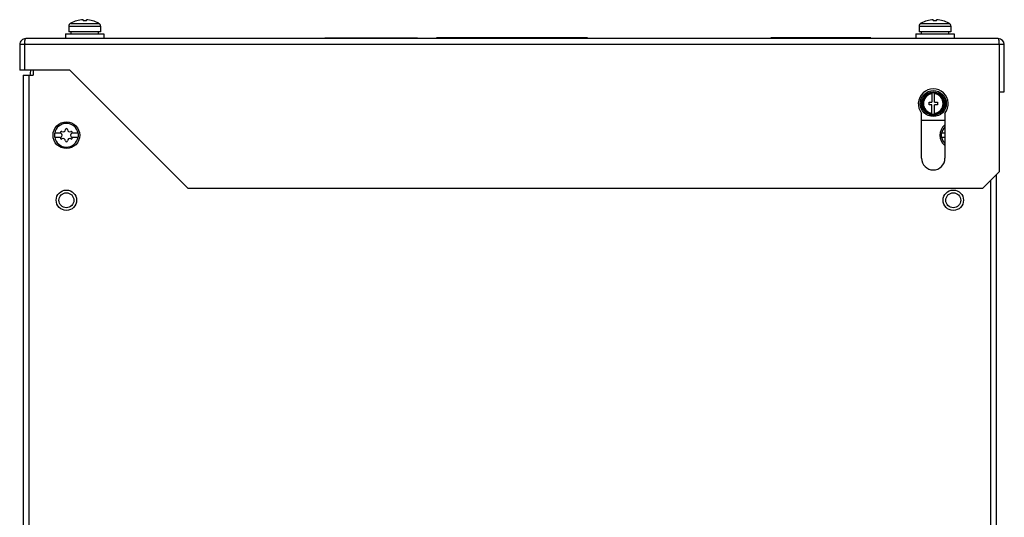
# Model space of a CAD drawing. Header units: millimetres. Extents: x 41 to 336, y 113 to 411.
# Tile 3 of 3: x 41 to 336, y 262 to 411. Entities that reach past the tile are written whole.
import ezdxf

# ---------------------------------------------------------------- set-up
doc = ezdxf.new("R2010")
doc.units = ezdxf.units.MM
doc.header["$LTSCALE"] = 34.262711
doc.layers.get('0').update_dxf_attribs({"linetype": 'CONTINUOUS'})

msp = doc.modelspace()

# ---------------------------------------------------------------- linework, layer by layer
at = {"color": 7, "linetype": 'CONTINUOUS'}
for p, q in [((59.75, 411.13), (59.75, 410.82)), ((60.74, 410.82), (60.74, 411.13)), ((314.75, 411.13), (314.75, 410.82)), ((315.74, 410.82), (315.74, 411.13)), ((55.5, 409.16), (55.5, 407.46)), ((55.5, 409.16), (65, 409.16)), ((56.07, 410.06), (56.11, 410.06)), ((64.39, 410.06), (64.43, 410.06)), ((64.43, 410.02), (64.45, 410.02)), ((64.45, 410.02), (64.5, 410.02)), ((64.5, 410.02), (64.5, 410.02)), ((65, 409.16), (65, 407.46)), ((310.5, 409.16), (310.5, 407.46)), ((310.5, 409.16), (320, 409.16)), ((311.07, 410.06), (311.11, 410.06)), ((319.39, 410.06), (319.43, 410.06)), ((319.43, 410.02), (319.45, 410.02)), ((319.44, 410.02), (319.5, 410.02)), ((319.5, 410.02), (319.5, 410.02)), ((320, 409.16), (320, 407.46)), ((334.25, 405.46), (42.55, 405.46)), ((54.5, 406.86), (54.5, 405.46)), ((54.5, 406.86), (66, 406.86)), ((65, 407.46), (55.5, 407.46)), ((56.11, 407.46), (56.11, 406.86)), ((64.4, 406.86), (64.4, 407.46)), ((66, 406.86), (66, 405.46)), ((132.25, 405.66), (132.25, 405.46)), ((132.25, 405.66), (160.05, 405.66)), ((132.75, 405.46), (132.75, 405.66)), ((159.55, 405.66), (159.55, 405.46)), ((160.05, 405.46), (160.05, 405.66)), ((165.75, 405.66), (165.75, 405.46)), ((211.05, 405.66), (165.75, 405.66)), ((193.75, 405.66), (193.75, 405.46)), ((211.05, 405.46), (211.05, 405.66)), ((266.05, 405.66), (266.05, 405.46)), ((296.05, 405.66), (266.05, 405.66)), ((278.38, 405.76), (278.38, 405.66)), ((278.38, 405.76), (285.05, 405.76)), ((281.05, 405.76), (281.05, 405.66)), ((282.38, 405.76), (282.38, 405.66)), ((285.05, 405.76), (285.05, 405.66)), ((296.05, 405.66), (296.05, 405.46)), ((309.5, 406.86), (309.5, 405.46)), ((309.5, 406.86), (321, 406.86)), ((320, 407.46), (310.5, 407.46)), ((311.11, 407.46), (311.11, 406.86)), ((319.4, 406.86), (319.4, 407.46)), ((321, 406.86), (321, 405.46)), ((40.75, 403.66), (40.75, 395.96)), ((336.05, 403.66), (40.75, 403.66)), ((42.25, 395.96), (42.25, 403.66)), ((334.55, 403.66), (334.55, 365.46)), ((336.05, 389.46), (336.05, 403.66)), ((55.75, 395.96), (40.75, 395.96)), ((44.75, 395.96), (44.75, 394.46)), ((55.75, 395.96), (91.25, 360.46)), ((41.75, 394.46), (41.75, 149.76)), ((41.75, 394.46), (44.75, 394.46)), ((43.55, 149.76), (43.55, 394.46)), ((314.35, 389.2), (314.35, 386.36)), ((315.15, 386.36), (315.15, 389.2)), ((334.55, 389.46), (336.05, 389.46)), ((313.5, 385.56), (313.5, 386.36)), ((313.5, 386.36), (314.35, 386.36)), ((314.35, 385.56), (313.5, 385.56)), ((314.35, 382.73), (314.35, 385.56)), ((315.15, 386.36), (316, 386.36)), ((315.15, 382.73), (315.15, 385.56)), ((316, 385.56), (315.15, 385.56)), ((316, 386.36), (316, 385.56)), ((311.25, 369.56), (311.25, 383.03)), ((311.25, 380.96), (318.25, 380.96)), ((318.25, 383.03), (318.25, 369.56)), ((53.11, 377.06), (51.19, 377.06)), ((51.19, 375.86), (53.11, 375.86)), ((58.31, 377.06), (56.39, 377.06)), ((56.39, 375.86), (58.31, 375.86)), ((318.25, 377.06), (317.19, 377.06)), ((317.19, 375.86), (318.25, 375.86)), ((329.55, 360.46), (334.55, 365.46)), ((333.75, 149.76), (333.75, 364.66)), ((329.55, 360.46), (91.25, 360.46)), ((331.95, 362.86), (331.95, 149.76))]:
    msp.add_line(p, q, dxfattribs=at)
for centre, radius in [((314.75, 385.96), 3.9), ((314.75, 385.96), 3.5), ((314.75, 385.96), 3.3), ((54.75, 376.46), 4), ((54.75, 356.96), 3.06), ((54.75, 356.96), 2.25), ((320.75, 356.96), 3.06), ((320.75, 356.96), 2.25)]:
    msp.add_circle(centre, radius, dxfattribs=at)
for centre, radius, start, end in [((60.25, 402.66), 8.48, 93.3469, 119.2184), ((60.25, 402.66), 8.17, 86.5259, 93.4741), ((60.25, 402.66), 8.48, 60.7816, 86.6531), ((315.25, 402.66), 8.48, 93.3469, 119.2184), ((315.25, 402.66), 8.17, 86.5259, 93.4741), ((315.25, 402.66), 8.48, 60.7816, 86.6531), ((56.5, 409.16), 1, 120, 180), ((60.25, 402.66), 8.5, 119.4729, 120.0006), ((60.25, 402.66), 8.5, 60, 60.5271), ((64, 409.16), 1, 0, 60), ((311.5, 409.16), 1, 120, 180), ((315.25, 402.66), 8.5, 119.4729, 120.0006), ((315.25, 402.66), 8.5, 60, 60.5271), ((319, 409.16), 1, 0, 60), ((42.55, 403.66), 1.8, 90, 180.0001), ((334.25, 403.66), 1.8, 0, 90), ((58.5, 403.48), 16.26, 178.1518, 179.3445), ((318.8, 403.5), 15.75, 0.6069, 1.8391), ((53.25, 393.46), 9.5, 164.2105, 173.6842), ((314.75, 385.86), 4.5, 321.0576, 218.9424), ((314.75, 385.96), 3.25, 97.0699, 262.9301), ((314.75, 385.96), 2.95, 97.7929, 262.2071), ((314.75, 385.96), 3.26, 82.9552, 97.0448), ((314.75, 385.96), 3.25, 277.0699, 82.9301), ((314.75, 385.96), 2.95, 277.7929, 82.2071), ((314.75, 385.96), 3.26, 262.9552, 277.0448), ((54.75, 376.46), 3.55, 9.7431, 170.2569), ((53.77, 378.16), 0.681, 240, 360), ((54.75, 378.16), 0.3, 0, 180), ((55.73, 378.16), 0.681, 180, 300), ((320.75, 376.46), 4, 131.031, 228.969), ((320.75, 376.46), 3.55, 134.8904, 170.2569), ((54.75, 376.46), 3.61, 170.4403, 189.5597), ((54.75, 376.46), 3.55, 189.7431, 350.2569), ((53.28, 377.31), 0.3, 60, 240), ((53.28, 375.61), 0.3, 120, 300), ((52.79, 376.46), 0.681, 300, 60), ((53.77, 374.76), 0.681, 0, 120), ((55.73, 374.76), 0.681, 60, 180), ((56.71, 376.46), 0.681, 120, 240), ((56.22, 377.31), 0.3, 300, 120), ((56.22, 375.61), 0.3, 240, 60), ((54.75, 376.46), 3.61, 350.4403, 9.5597), ((320.75, 376.46), 3.61, 170.4403, 189.5597), ((320.75, 376.46), 3.55, 189.7431, 225.1096), ((54.75, 374.76), 0.3, 180, 360), ((314.75, 369.56), 3.5, 180, 360)]:
    msp.add_arc(centre, radius, start, end, dxfattribs=at)
for points, knots in [([(56, 410.02), (55.99, 410.02), (55.98, 410.01), (55.97, 410.01), (55.96, 410), (55.96, 410), (55.95, 410), (55.96, 410), (55.96, 410), (55.97, 410), (55.97, 410.01), (55.98, 410.01), (56, 410.02), (56.01, 410.02), (56.03, 410.03), (56.04, 410.04), (56.05, 410.04)], [0, 0, 0, 0, 0.131123, 0.22887, 0.294622, 0.331596, 0.343245, 0.354492, 0.3845, 0.430235, 0.489078, 0.559278, 0.639612, 0.72606, 0.889437, 1, 1, 1, 1]), ([(56.05, 410.04), (56.05, 410.04), (56.06, 410.04), (56.05, 410.04), (56.05, 410.04)], [0, 0, 0, 0, 0.550175, 1, 1, 1, 1]), ([(56.05, 410.04), (56.05, 410.03), (56.04, 410.02), (56.06, 410.03), (56.08, 410.03), (56.1, 410.02), (56.12, 410.02), (56.14, 410.02), (56.16, 410.02), (56.2, 410.02), (56.25, 410.02), (56.35, 410.02), (56.49, 410.02), (56.68, 410.02), (56.89, 410.02), (57.14, 410.02), (57.41, 410.02), (57.7, 410.02), (58.01, 410.02), (58.33, 410.02), (58.8, 410.02), (59.41, 410.02), (60.15, 410.02), (60.89, 410.02), (61.62, 410.02), (62.3, 410.02), (63.06, 410.02), (63.77, 410.02), (64.27, 410.02), (64.44, 410.02)], [0, 0, 0, 0, 0.001386, 0.003018, 0.005177, 0.007255, 0.009748, 0.012503, 0.015474, 0.018676, 0.02584, 0.033935, 0.052891, 0.075389, 0.101263, 0.130303, 0.16228, 0.196943, 0.234015, 0.273203, 0.314198, 0.400297, 0.489594, 0.579271, 0.666496, 0.748515, 0.82274, 0.938753, 1, 1, 1, 1]), ([(311, 410.02), (310.99, 410.02), (310.98, 410.01), (310.97, 410.01), (310.96, 410), (310.96, 410), (310.95, 410), (310.96, 410), (310.96, 410), (310.97, 410), (310.97, 410.01), (310.98, 410.01), (311, 410.02), (311.01, 410.02), (311.03, 410.03), (311.04, 410.04), (311.05, 410.04)], [0, 0, 0, 0, 0.131123, 0.22887, 0.294622, 0.331596, 0.343245, 0.354492, 0.3845, 0.430235, 0.489078, 0.559278, 0.639612, 0.72606, 0.889437, 1, 1, 1, 1]), ([(311.05, 410.04), (311.05, 410.04), (311.06, 410.04), (311.05, 410.04), (311.05, 410.04)], [0, 0, 0, 0, 0.550175, 1, 1, 1, 1]), ([(311.05, 410.04), (311.05, 410.03), (311.04, 410.02), (311.06, 410.03), (311.08, 410.03), (311.1, 410.02), (311.12, 410.02), (311.14, 410.02), (311.16, 410.02), (311.2, 410.02), (311.25, 410.02), (311.35, 410.02), (311.49, 410.02), (311.68, 410.02), (311.89, 410.02), (312.14, 410.02), (312.41, 410.02), (312.7, 410.02), (313.01, 410.02), (313.33, 410.02), (313.8, 410.02), (314.41, 410.02), (315.15, 410.02), (315.89, 410.02), (316.62, 410.02), (317.3, 410.02), (318.06, 410.02), (318.77, 410.02), (319.27, 410.02), (319.44, 410.02)], [0, 0, 0, 0, 0.001386, 0.003018, 0.005177, 0.007255, 0.009748, 0.012503, 0.015474, 0.018676, 0.02584, 0.033935, 0.052891, 0.075389, 0.101263, 0.130303, 0.16228, 0.196943, 0.234015, 0.273203, 0.314198, 0.400297, 0.489594, 0.579271, 0.666496, 0.748515, 0.82274, 0.938753, 1, 1, 1, 1]), ([(42.26, 404), (42.26, 404.2), (42.28, 404.54), (42.35, 405.01), (42.41, 405.29), (42.5, 405.46), (42.55, 405.46)], [0, 0, 0, 0, 0.383488, 0.695397, 0.903754, 1, 1, 1, 1]), ([(334.54, 404), (334.54, 404.2), (334.52, 404.55), (334.45, 405.01), (334.39, 405.29), (334.3, 405.46), (334.25, 405.46)], [0, 0, 0, 0, 0.383581, 0.69543, 0.903725, 1, 1, 1, 1])]:
    msp.add_open_spline(points, degree=3, knots=knots, dxfattribs=at)

doc.saveas('drawing.dxf')
